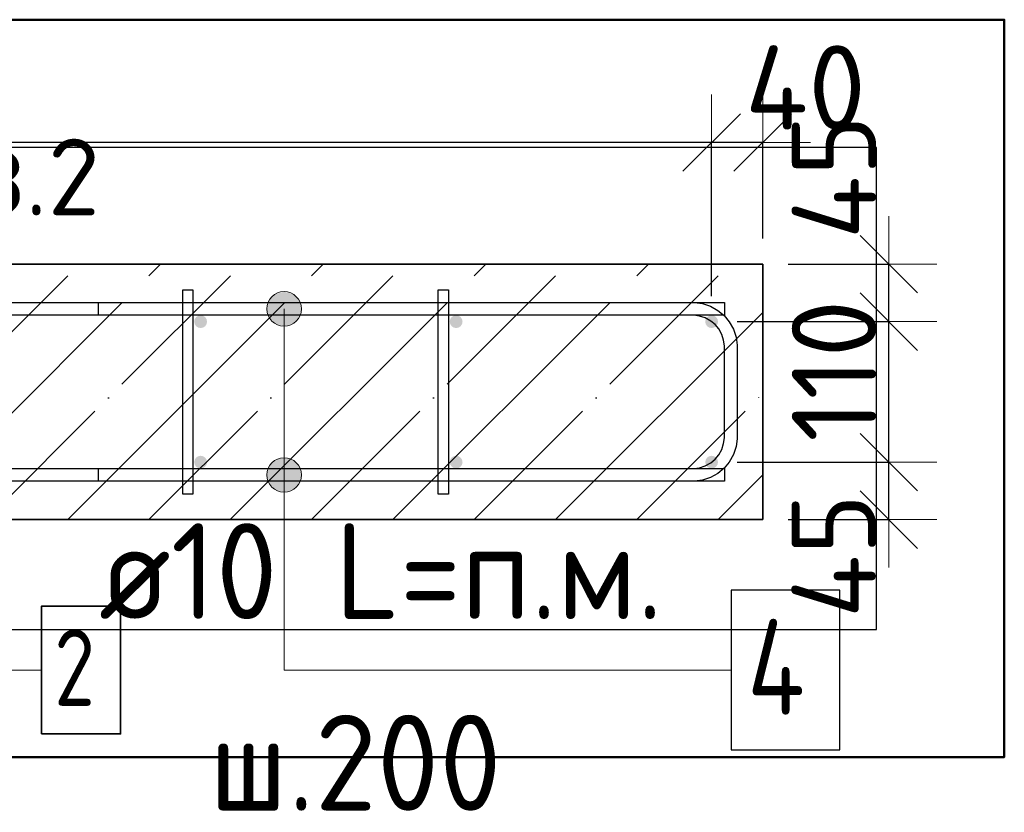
# Model space of a CAD drawing. Header units: millimetres. Extents: x -24871 to 40608, y -2869 to 48080.
# Tile 44 of 119: x -8355 to -7584, y 41019 to 41640. Entities that reach past the tile are written whole.
import ezdxf

# ---------------------------------------------------------------- set-up
doc = ezdxf.new("R2010")
doc.units = ezdxf.units.MM
doc.header["$PDMODE"] = 65
doc.linetypes.add('______11', pattern=[150, 120, -15, 0, -15])
doc.linetypes.add('______5', pattern=[330, 240, -30, 30, -30])
for name, color, linetype, lineweight in [('Standard', 7, 'Continuous', 25), ('Арм.стержн. Арматура края', 96, 'Continuous', 35), ('Арм.стержн. вертикальными 1', 22, 'Continuous', 35), ('Арм.стержн.горизонт. 1', 180, 'Continuous', 35), ('Размерная линия_ общее', 7, 'Continuous', 13)]:
    doc.layers.add(name, color=color, linetype=linetype, lineweight=lineweight)
doc.layers.add('Арм.стержн.Стяжки', color=7, linetype='Continuous', lineweight=35, true_color=0x501e0f)
doc.styles.add('ISOCPEUR', font='ISOCPEUR')
doc.dimstyles.new('DIMSTYLE_4', dxfattribs={"dimtxt": 66, "dimasz": 75, "dimexe": 0, "dimexo": 0, "dimgap": 33, "dimtad": 2, "dimdec": 0, "dimrnd": 5, "dimzin": 12, "dimdsep": 46, "dimtxsty": 'ISOCPEUR', "dimblk1": 'ALL_ML_STRICH', "dimblk2": 'ALL_ML_STRICH', "dimsah": 1, "dimcen": 0, "dimclrd": 7, "dimclre": 256, "dimclrt": 7, "dimadec": 0, "dimazin": 0, "dimtfac": 1, "dimtdec": 0, "dimtix": 1, "dimtmove": 2, "dimatfit": 3, "dimfxl": 0, "dimtvp": 1.2, "dimtzin": 0, "dimlwd": 0, "dimlwe": -3, "dimarcsym": 0})
doc.dimstyles.new('DIMSTYLE_5', dxfattribs={"dimtxt": 66, "dimasz": 75, "dimexe": 0, "dimexo": 0, "dimgap": 33, "dimtad": 2, "dimdec": 0, "dimrnd": 5, "dimzin": 12, "dimdsep": 46, "dimtxsty": 'ISOCPEUR', "dimblk1": 'ALL_ML_STRICH', "dimblk2": 'ALL_ML_STRICH', "dimsah": 1, "dimcen": 0, "dimclrd": 7, "dimclre": 256, "dimclrt": 7, "dimadec": 0, "dimazin": 0, "dimtfac": 1, "dimtdec": 0, "dimtix": 1, "dimtmove": 2, "dimatfit": 3, "dimfxl": 0, "dimtzin": 0, "dimlwd": 0, "dimlwe": -3, "dimarcsym": 0})

# ---------------------------------------------------------------- blocks, each defined once
blk = doc.blocks.new('ALL_ML_STRICH')
at = {"color": 0, "linetype": 'ByBlock', "lineweight": -2}
for p, q in [((0, -0.5), (0, 0.5)), ((-0.3, -0.3), (0.3, 0.3)), ((-1, 0), (0.5, 0))]:
    blk.add_line(p, q, dxfattribs=at)
blk = doc.blocks.new('*D28')
at = {"layer": 'DEFPOINTS', "color": 7, "linetype": 'Continuous', "lineweight": 13, "transparency": 33554687}
for p in [(-7812.84, 41293.56), (-7772.84, 41248.56), (-7674.08, 41248.56)]:
    blk.add_point(p, dxfattribs=at)
at = {"layer": 'Размерная линия_ общее', "color": 253, "linetype": 'Continuous', "lineweight": -2, "true_color": 0xa0a0a0, "transparency": 33554687}
for p, q in [((-7792.84, 41293.56), (-7674.08, 41293.56)), ((-7752.84, 41248.56), (-7674.08, 41248.56))]:
    blk.add_line(p, q, dxfattribs=at)
at = {"layer": 'Размерная линия_ общее', "color": 7, "linetype": 'Continuous', "lineweight": -2, "transparency": 33554687}
blk.add_line((-7674.08, 41248.56), (-7674.08, 41293.56), dxfattribs=at)
at = {"layer": 'Размерная линия_ общее', "color": 7, "linetype": 'Continuous', "lineweight": 13, "transparency": 33554687, "xscale": 75, "yscale": 75, "zscale": 75}
for p, rotation in [((-7674.08, 41293.56), 90), ((-7674.08, 41248.56), 270)]:
    blk.add_blockref('ALL_ML_STRICH', p, dxfattribs=dict(at, rotation=rotation))
at = {"layer": 'Размерная линия_ общее', "color": 7, "linetype": 'Continuous', "lineweight": 13, "transparency": 33554687, "insert": (-7717.31, 41220.1), "char_height": 66, "width": 132, "attachment_point": 5, "rotation": 90, "style": 'ISOCPEUR'}
blk.add_mtext('\\A1;{45}', dxfattribs=at)
blk = doc.blocks.new('*D29')
at = {"layer": 'DEFPOINTS', "color": 7, "linetype": 'Continuous', "lineweight": 13, "transparency": 33554687}
for p in [(-7812.84, 41403.56), (-7812.84, 41293.56), (-7674.08, 41293.56)]:
    blk.add_point(p, dxfattribs=at)
at = {"layer": 'Размерная линия_ общее', "color": 253, "linetype": 'Continuous', "lineweight": -2, "true_color": 0xa0a0a0, "transparency": 33554687}
for p, q in [((-7792.84, 41403.56), (-7674.08, 41403.56)), ((-7792.84, 41293.56), (-7674.08, 41293.56))]:
    blk.add_line(p, q, dxfattribs=at)
at = {"layer": 'Размерная линия_ общее', "color": 7, "linetype": 'Continuous', "lineweight": -2, "transparency": 33554687}
blk.add_line((-7674.08, 41293.56), (-7674.08, 41403.56), dxfattribs=at)
at = {"layer": 'Размерная линия_ общее', "color": 7, "linetype": 'Continuous', "lineweight": 13, "transparency": 33554687, "xscale": 75, "yscale": 75, "zscale": 75}
for p, rotation in [((-7674.08, 41403.56), 90), ((-7674.08, 41293.56), 270)]:
    blk.add_blockref('ALL_ML_STRICH', p, dxfattribs=dict(at, rotation=rotation))
at = {"layer": 'Размерная линия_ общее', "color": 7, "linetype": 'Continuous', "lineweight": 13, "transparency": 33554687, "insert": (-7717.08, 41365.06), "char_height": 66, "width": 198, "attachment_point": 5, "rotation": 90, "style": 'ISOCPEUR'}
blk.add_mtext('\\A1;{110}', dxfattribs=at)
blk = doc.blocks.new('*D30')
at = {"layer": 'DEFPOINTS', "color": 7, "linetype": 'Continuous', "lineweight": 13, "transparency": 33554687}
for p in [(-7772.84, 41448.56), (-7812.84, 41403.56), (-7674.08, 41403.56)]:
    blk.add_point(p, dxfattribs=at)
at = {"layer": 'Размерная линия_ общее', "color": 253, "linetype": 'Continuous', "lineweight": -2, "true_color": 0xa0a0a0, "transparency": 33554687}
for p, q in [((-7752.84, 41448.56), (-7674.08, 41448.56)), ((-7792.84, 41403.56), (-7674.08, 41403.56))]:
    blk.add_line(p, q, dxfattribs=at)
at = {"layer": 'Размерная линия_ общее', "color": 7, "linetype": 'Continuous', "lineweight": -2, "transparency": 33554687}
blk.add_line((-7674.08, 41403.56), (-7674.08, 41448.56), dxfattribs=at)
at = {"layer": 'Размерная линия_ общее', "color": 7, "linetype": 'Continuous', "lineweight": 13, "transparency": 33554687, "xscale": 75, "yscale": 75, "zscale": 75}
for p, rotation in [((-7674.08, 41448.56), 90), ((-7674.08, 41403.56), 270)]:
    blk.add_blockref('ALL_ML_STRICH', p, dxfattribs=dict(at, rotation=rotation))
at = {"layer": 'Размерная линия_ общее', "color": 7, "linetype": 'Continuous', "lineweight": 13, "transparency": 33554687, "insert": (-7717.08, 41516.82), "char_height": 66, "width": 132, "attachment_point": 5, "rotation": 90, "style": 'ISOCPEUR'}
blk.add_mtext('\\A1;{45}', dxfattribs=at)
blk = doc.blocks.new('*D332')
at = {"layer": 'DEFPOINTS', "color": 7, "linetype": 'Continuous', "lineweight": 13, "transparency": 33554687}
for p in [(-7772.84, 41543.83), (-7772.84, 41448.56), (-7812.84, 41403.56)]:
    blk.add_point(p, dxfattribs=at)
at = {"layer": 'Размерная линия_ общее', "color": 253, "linetype": 'Continuous', "lineweight": -2, "true_color": 0xa0a0a0, "transparency": 33554687}
for p, q in [((-7812.84, 41423.56), (-7812.84, 41543.83)), ((-7772.84, 41468.56), (-7772.84, 41543.83))]:
    blk.add_line(p, q, dxfattribs=at)
at = {"layer": 'Размерная линия_ общее', "color": 7, "linetype": 'Continuous', "lineweight": -2, "transparency": 33554687}
blk.add_line((-7772.84, 41543.83), (-7812.84, 41543.83), dxfattribs=at)
at = {"layer": 'Размерная линия_ общее', "color": 7, "linetype": 'Continuous', "lineweight": 13, "transparency": 33554687, "xscale": 75, "yscale": 75, "zscale": 75}
for p, rotation in [((-7812.84, 41543.83), 180), ((-7772.84, 41543.83), 360)]:
    blk.add_blockref('ALL_ML_STRICH', p, dxfattribs=dict(at, rotation=rotation))
at = {"layer": 'Размерная линия_ общее', "color": 7, "linetype": 'Continuous', "lineweight": 13, "transparency": 33554687, "insert": (-7739.44, 41586.86), "char_height": 66, "width": 132, "attachment_point": 5, "style": 'ISOCPEUR'}
blk.add_mtext('\\A1;{40}', dxfattribs=at)
blk = doc.blocks.new('*D333')
at = {"layer": 'DEFPOINTS', "color": 7, "linetype": 'Continuous', "lineweight": 13, "transparency": 33554687}
for p in [(-7812.84, 41543.83), (-9012.84, 41403.56), (-7812.84, 41403.56)]:
    blk.add_point(p, dxfattribs=at)
at = {"layer": 'Размерная линия_ общее', "color": 253, "linetype": 'Continuous', "lineweight": -2, "true_color": 0xa0a0a0, "transparency": 33554687}
for p, q in [((-9012.84, 41423.56), (-9012.84, 41543.83)), ((-7812.84, 41423.56), (-7812.84, 41543.83))]:
    blk.add_line(p, q, dxfattribs=at)
at = {"layer": 'Размерная линия_ общее', "color": 7, "linetype": 'Continuous', "lineweight": -2, "transparency": 33554687}
blk.add_line((-7812.84, 41543.83), (-9012.84, 41543.83), dxfattribs=at)
at = {"layer": 'Размерная линия_ общее', "color": 7, "linetype": 'Continuous', "lineweight": 13, "transparency": 33554687, "xscale": 75, "yscale": 75, "zscale": 75}
for p, rotation in [((-9012.84, 41543.83), 180), ((-7812.84, 41543.83), 360)]:
    blk.add_blockref('ALL_ML_STRICH', p, dxfattribs=dict(at, rotation=rotation))
at = {"layer": 'Размерная линия_ общее', "color": 7, "linetype": 'Continuous', "lineweight": 13, "transparency": 33554687, "insert": (-8613.84, 41487.83), "char_height": 66, "width": 3.3, "attachment_point": 1, "rotation": 180, "line_spacing_factor": 0.60241, "style": 'ISOCPEUR'}
blk.add_mtext('\\W0.91;6х200=1200', dxfattribs=at)

msp = doc.modelspace()

# ---------------------------------------------------------------- hatches: boundary and pattern name
at = {"layer": 'Арм.стержн. вертикальными 1', "linetype": 'Continuous', "lineweight": 50, "transparency": 33554687}
for points in [[(-8207.84, 41403.56), (-8208.22, 41405.47), (-8209.31, 41407.09), (-8210.93, 41408.18), (-8212.84, 41408.56), (-8214.75, 41408.18), (-8216.38, 41407.09), (-8217.46, 41405.47), (-8217.84, 41403.56), (-8217.46, 41401.65), (-8216.38, 41400.02), (-8214.75, 41398.94), (-8212.84, 41398.56), (-8210.93, 41398.94), (-8209.31, 41400.02), (-8208.22, 41401.65)], [(-8007.84, 41403.56), (-8008.22, 41405.47), (-8009.31, 41407.09), (-8010.93, 41408.18), (-8012.84, 41408.56), (-8014.76, 41408.18), (-8016.38, 41407.09), (-8017.46, 41405.47), (-8017.84, 41403.56), (-8017.46, 41401.65), (-8016.38, 41400.02), (-8014.76, 41398.94), (-8012.84, 41398.56), (-8010.93, 41398.94), (-8009.31, 41400.02), (-8008.22, 41401.65)], [(-7807.84, 41403.56), (-7808.22, 41405.47), (-7809.31, 41407.09), (-7810.93, 41408.18), (-7812.84, 41408.56), (-7814.76, 41408.18), (-7816.38, 41407.09), (-7817.46, 41405.47), (-7817.84, 41403.56), (-7817.46, 41401.65), (-7816.38, 41400.02), (-7814.76, 41398.94), (-7812.84, 41398.56), (-7810.93, 41398.94), (-7809.31, 41400.02), (-7808.22, 41401.65)], [(-8207.84, 41293.56), (-8208.22, 41295.47), (-8209.31, 41297.09), (-8210.93, 41298.18), (-8212.84, 41298.56), (-8214.75, 41298.18), (-8216.38, 41297.09), (-8217.46, 41295.47), (-8217.84, 41293.56), (-8217.46, 41291.64), (-8216.38, 41290.02), (-8214.75, 41288.94), (-8212.84, 41288.56), (-8210.93, 41288.94), (-8209.31, 41290.02), (-8208.22, 41291.64)], [(-8007.84, 41293.56), (-8008.22, 41295.47), (-8009.31, 41297.09), (-8010.93, 41298.18), (-8012.84, 41298.56), (-8014.76, 41298.18), (-8016.38, 41297.09), (-8017.46, 41295.47), (-8017.84, 41293.56), (-8017.46, 41291.64), (-8016.38, 41290.02), (-8014.76, 41288.94), (-8012.84, 41288.56), (-8010.93, 41288.94), (-8009.31, 41290.02), (-8008.22, 41291.64)], [(-7807.84, 41293.56), (-7808.22, 41295.47), (-7809.31, 41297.09), (-7810.93, 41298.18), (-7812.84, 41298.56), (-7814.76, 41298.18), (-7816.38, 41297.09), (-7817.46, 41295.47), (-7817.84, 41293.56), (-7817.46, 41291.64), (-7816.38, 41290.02), (-7814.76, 41288.94), (-7812.84, 41288.56), (-7810.93, 41288.94), (-7809.31, 41290.02), (-7808.22, 41291.64)]]:
    msp.add_hatch(color=4, dxfattribs=at).paths.add_polyline_path(points)
at = {"layer": 'Арм.стержн.горизонт. 1', "linetype": 'Continuous', "lineweight": 13, "transparency": 33554687}
for points in [[(-8159.12, 41420.31), (-8135.9, 41420.31), (-8140.76, 41425.17)], [(-8159.12, 41420.31), (-8140.76, 41425.17), (-8154.26, 41425.17)], [(-8159.12, 41420.31), (-8135.9, 41420.31), (-8140.76, 41425.17)], [(-8159.12, 41420.31), (-8140.76, 41425.17), (-8154.26, 41425.17)], [(-8159.12, 41420.31), (-8135.9, 41420.31), (-8140.76, 41425.17)], [(-8159.12, 41420.31), (-8140.76, 41425.17), (-8154.26, 41425.17)], [(-8159.12, 41420.31), (-8135.9, 41420.31), (-8140.76, 41425.17)], [(-8159.12, 41420.31), (-8140.76, 41425.17), (-8154.26, 41425.17)], [(-8159.12, 41420.31), (-8135.9, 41420.31), (-8140.76, 41425.17)], [(-8159.12, 41420.31), (-8140.76, 41425.17), (-8154.26, 41425.17)], [(-8154.26, 41425.17), (-8140.76, 41425.17), (-8147.51, 41427.06)], [(-8154.26, 41425.17), (-8140.76, 41425.17), (-8147.51, 41427.06)], [(-8154.26, 41425.17), (-8140.76, 41425.17), (-8147.51, 41427.06)], [(-8154.26, 41425.17), (-8140.76, 41425.17), (-8147.51, 41427.06)], [(-8154.26, 41425.17), (-8140.76, 41425.17), (-8147.51, 41427.06)], [(-8161.01, 41413.56), (-8134.01, 41413.56), (-8135.9, 41420.31)], [(-8161.01, 41413.56), (-8135.9, 41420.31), (-8159.12, 41420.31)], [(-8161.01, 41413.56), (-8134.01, 41413.56), (-8135.9, 41420.31)], [(-8161.01, 41413.56), (-8135.9, 41420.31), (-8159.12, 41420.31)], [(-8161.01, 41413.56), (-8134.01, 41413.56), (-8135.9, 41420.31)], [(-8161.01, 41413.56), (-8135.9, 41420.31), (-8159.12, 41420.31)], [(-8161.01, 41413.56), (-8134.01, 41413.56), (-8135.9, 41420.31)], [(-8161.01, 41413.56), (-8135.9, 41420.31), (-8159.12, 41420.31)], [(-8161.01, 41413.56), (-8134.01, 41413.56), (-8135.9, 41420.31)], [(-8161.01, 41413.56), (-8135.9, 41420.31), (-8159.12, 41420.31)], [(-8159.12, 41406.81), (-8134.01, 41413.56), (-8161.01, 41413.56)], [(-8159.12, 41406.81), (-8134.01, 41413.56), (-8161.01, 41413.56)], [(-8159.12, 41406.81), (-8134.01, 41413.56), (-8161.01, 41413.56)], [(-8159.12, 41406.81), (-8134.01, 41413.56), (-8161.01, 41413.56)], [(-8159.12, 41406.81), (-8134.01, 41413.56), (-8161.01, 41413.56)], [(-8159.12, 41406.81), (-8135.9, 41406.81), (-8134.01, 41413.56)], [(-8159.12, 41406.81), (-8135.9, 41406.81), (-8134.01, 41413.56)], [(-8159.12, 41406.81), (-8135.9, 41406.81), (-8134.01, 41413.56)], [(-8159.12, 41406.81), (-8135.9, 41406.81), (-8134.01, 41413.56)], [(-8159.12, 41406.81), (-8135.9, 41406.81), (-8134.01, 41413.56)], [(-8154.26, 41401.95), (-8135.9, 41406.81), (-8159.12, 41406.81)], [(-8154.26, 41401.95), (-8135.9, 41406.81), (-8159.12, 41406.81)], [(-8154.26, 41401.95), (-8135.9, 41406.81), (-8159.12, 41406.81)], [(-8154.26, 41401.95), (-8135.9, 41406.81), (-8159.12, 41406.81)], [(-8154.26, 41401.95), (-8135.9, 41406.81), (-8159.12, 41406.81)], [(-8154.26, 41401.95), (-8140.76, 41401.95), (-8135.9, 41406.81)], [(-8154.26, 41401.95), (-8140.76, 41401.95), (-8135.9, 41406.81)], [(-8154.26, 41401.95), (-8140.76, 41401.95), (-8135.9, 41406.81)], [(-8154.26, 41401.95), (-8140.76, 41401.95), (-8135.9, 41406.81)], [(-8154.26, 41401.95), (-8140.76, 41401.95), (-8135.9, 41406.81)], [(-8140.76, 41401.95), (-8154.26, 41401.95), (-8147.51, 41400.06)], [(-8140.76, 41401.95), (-8154.26, 41401.95), (-8147.51, 41400.06)], [(-8140.76, 41401.95), (-8154.26, 41401.95), (-8147.51, 41400.06)], [(-8140.76, 41401.95), (-8154.26, 41401.95), (-8147.51, 41400.06)], [(-8140.76, 41401.95), (-8154.26, 41401.95), (-8147.51, 41400.06)], [(-8161.01, 41283.56), (-8134.01, 41283.56), (-8135.9, 41290.31)], [(-8161.01, 41283.56), (-8135.9, 41290.31), (-8159.12, 41290.31)], [(-8161.01, 41283.56), (-8134.01, 41283.56), (-8135.9, 41290.31)], [(-8161.01, 41283.56), (-8135.9, 41290.31), (-8159.12, 41290.31)], [(-8161.01, 41283.56), (-8134.01, 41283.56), (-8135.9, 41290.31)], [(-8161.01, 41283.56), (-8135.9, 41290.31), (-8159.12, 41290.31)], [(-8161.01, 41283.56), (-8134.01, 41283.56), (-8135.9, 41290.31)], [(-8161.01, 41283.56), (-8135.9, 41290.31), (-8159.12, 41290.31)], [(-8161.01, 41283.56), (-8134.01, 41283.56), (-8135.9, 41290.31)], [(-8161.01, 41283.56), (-8135.9, 41290.31), (-8159.12, 41290.31)], [(-8159.12, 41290.31), (-8135.9, 41290.31), (-8140.76, 41295.17)], [(-8159.12, 41290.31), (-8140.76, 41295.17), (-8154.26, 41295.17)], [(-8159.12, 41290.31), (-8135.9, 41290.31), (-8140.76, 41295.17)], [(-8159.12, 41290.31), (-8140.76, 41295.17), (-8154.26, 41295.17)], [(-8159.12, 41290.31), (-8135.9, 41290.31), (-8140.76, 41295.17)], [(-8159.12, 41290.31), (-8140.76, 41295.17), (-8154.26, 41295.17)], [(-8159.12, 41290.31), (-8135.9, 41290.31), (-8140.76, 41295.17)], [(-8159.12, 41290.31), (-8140.76, 41295.17), (-8154.26, 41295.17)], [(-8159.12, 41290.31), (-8135.9, 41290.31), (-8140.76, 41295.17)], [(-8159.12, 41290.31), (-8140.76, 41295.17), (-8154.26, 41295.17)], [(-8154.26, 41295.17), (-8140.76, 41295.17), (-8147.51, 41297.06)], [(-8154.26, 41295.17), (-8140.76, 41295.17), (-8147.51, 41297.06)], [(-8154.26, 41295.17), (-8140.76, 41295.17), (-8147.51, 41297.06)], [(-8154.26, 41295.17), (-8140.76, 41295.17), (-8147.51, 41297.06)], [(-8154.26, 41295.17), (-8140.76, 41295.17), (-8147.51, 41297.06)], [(-8159.12, 41276.81), (-8134.01, 41283.56), (-8161.01, 41283.56)], [(-8159.12, 41276.81), (-8134.01, 41283.56), (-8161.01, 41283.56)], [(-8159.12, 41276.81), (-8134.01, 41283.56), (-8161.01, 41283.56)], [(-8159.12, 41276.81), (-8134.01, 41283.56), (-8161.01, 41283.56)], [(-8159.12, 41276.81), (-8134.01, 41283.56), (-8161.01, 41283.56)], [(-8159.12, 41276.81), (-8135.9, 41276.81), (-8134.01, 41283.56)], [(-8159.12, 41276.81), (-8135.9, 41276.81), (-8134.01, 41283.56)], [(-8159.12, 41276.81), (-8135.9, 41276.81), (-8134.01, 41283.56)], [(-8159.12, 41276.81), (-8135.9, 41276.81), (-8134.01, 41283.56)], [(-8159.12, 41276.81), (-8135.9, 41276.81), (-8134.01, 41283.56)], [(-8154.26, 41271.95), (-8135.9, 41276.81), (-8159.12, 41276.81)], [(-8154.26, 41271.95), (-8135.9, 41276.81), (-8159.12, 41276.81)], [(-8154.26, 41271.95), (-8135.9, 41276.81), (-8159.12, 41276.81)], [(-8154.26, 41271.95), (-8135.9, 41276.81), (-8159.12, 41276.81)], [(-8154.26, 41271.95), (-8135.9, 41276.81), (-8159.12, 41276.81)], [(-8154.26, 41271.95), (-8140.76, 41271.95), (-8135.9, 41276.81)], [(-8154.26, 41271.95), (-8140.76, 41271.95), (-8135.9, 41276.81)], [(-8154.26, 41271.95), (-8140.76, 41271.95), (-8135.9, 41276.81)], [(-8154.26, 41271.95), (-8140.76, 41271.95), (-8135.9, 41276.81)], [(-8154.26, 41271.95), (-8140.76, 41271.95), (-8135.9, 41276.81)], [(-8140.76, 41271.95), (-8154.26, 41271.95), (-8147.51, 41270.06)], [(-8140.76, 41271.95), (-8154.26, 41271.95), (-8147.51, 41270.06)], [(-8140.76, 41271.95), (-8154.26, 41271.95), (-8147.51, 41270.06)], [(-8140.76, 41271.95), (-8154.26, 41271.95), (-8147.51, 41270.06)], [(-8140.76, 41271.95), (-8154.26, 41271.95), (-8147.51, 41270.06)]]:
    msp.add_hatch(color=7, dxfattribs=at).paths.add_polyline_path(points)

# ---------------------------------------------------------------- linework, layer by layer
at = {"layer": 'Standard', "color": 52, "linetype": 'Continuous', "lineweight": -3, "transparency": 33554687}
for p, q in [((-7683.74, 41539.99), (-9333.66, 41539.99)), ((-7683.74, 41539.99), (-9333.66, 41539.99)), ((-7683.74, 41162.64), (-7683.74, 41539.99)), ((-7683.74, 41162.64), (-7683.74, 41539.99)), ((-9333.66, 41162.64), (-7683.74, 41162.64)), ((-9333.66, 41162.64), (-7683.74, 41162.64))]:
    msp.add_line(p, q, dxfattribs=at)
at = {"layer": 'Standard', "color": 7, "linetype": 'Continuous', "lineweight": 35, "transparency": 33554687}
for p, q in [((-7772.84, 41448.56), (-9222.84, 41448.56)), ((-7772.84, 41248.56), (-7772.84, 41448.56)), ((-9222.84, 41248.56), (-7772.84, 41248.56))]:
    msp.add_line(p, q, dxfattribs=at)
at = {"layer": 'Standard', "color": 253, "linetype": '______11', "lineweight": -3, "true_color": 0xababab, "transparency": 33554687}
for p, q in [((-8507.85, 41248.56), (-8307.85, 41448.56)), ((-8380.57, 41248.56), (-8180.57, 41448.56)), ((-8253.29, 41248.56), (-8053.29, 41448.56)), ((-8126.01, 41248.56), (-7926.01, 41448.56)), ((-7998.73, 41248.56), (-7798.73, 41448.56)), ((-7871.45, 41248.56), (-7772.84, 41347.17))]:
    msp.add_line(p, q, dxfattribs=at)
at = {"layer": 'Standard', "color": 253, "linetype": '______5', "lineweight": -3, "true_color": 0xababab, "transparency": 33554687}
for p, q in [((-8444.21, 41248.56), (-8244.21, 41448.56)), ((-8316.93, 41248.56), (-8116.93, 41448.56)), ((-8189.65, 41248.56), (-7989.65, 41448.56)), ((-8062.37, 41248.56), (-7862.37, 41448.56)), ((-7935.09, 41248.56), (-7772.84, 41410.81)), ((-7807.81, 41248.56), (-7772.84, 41283.53))]:
    msp.add_line(p, q, dxfattribs=at)
at = {"layer": 'Standard', "color": 7, "linetype": 'Continuous', "lineweight": 50, "transparency": 33554687}
msp.add_lwpolyline([(-9433.66, 41062.64), (-7583.74, 41062.64), (-7583.74, 41639.99), (-9433.66, 41639.99), (-9433.66, 41062.64)], dxfattribs=at)
at = {"layer": 'Арм.стержн. Арматура края', "color": 4, "linetype": 'Continuous', "lineweight": 25, "transparency": 33554687}
msp.add_lwpolyline([(-8292.84, 41418.56), (-7826.19, 41418.56), (-7820.09, 41417.71), (-7813.74, 41415.62), (-7807.89, 41412.34), (-7803.08, 41408.32), (-7799.06, 41403.51), (-7795.78, 41397.66), (-7793.69, 41391.31), (-7792.84, 41385.21), (-7792.84, 41311.9), (-7793.69, 41305.8), (-7795.78, 41299.45), (-7799.06, 41293.61), (-7803.08, 41288.8), (-7807.89, 41284.77), (-7813.74, 41281.5), (-7820.09, 41279.41), (-7826.19, 41278.56), (-8292.84, 41278.56), (-8292.84, 41288.56), (-7826.88, 41288.56), (-7822.36, 41289.19), (-7817.78, 41290.7), (-7813.59, 41293.04), (-7810.18, 41295.89), (-7807.33, 41299.31), (-7804.98, 41303.5), (-7803.47, 41308.08), (-7802.84, 41312.6), (-7802.84, 41384.52), (-7803.47, 41389.04), (-7804.98, 41393.62), (-7807.33, 41397.81), (-7810.18, 41401.22), (-7813.59, 41404.07), (-7817.78, 41406.42), (-7822.36, 41407.93), (-7826.88, 41408.56), (-8292.84, 41408.56), (-8292.84, 41418.56)], dxfattribs=at)
msp.add_lwpolyline([(-8292.84, 41418.56), (-7826.19, 41418.56), (-7820.09, 41417.71), (-7813.74, 41415.62), (-7807.89, 41412.34), (-7803.08, 41408.32), (-7799.06, 41403.51), (-7795.78, 41397.66), (-7793.69, 41391.31), (-7792.84, 41385.21), (-7792.84, 41311.9), (-7793.69, 41305.8), (-7795.78, 41299.45), (-7799.06, 41293.61), (-7803.08, 41288.8), (-7807.89, 41284.77), (-7813.74, 41281.5), (-7820.09, 41279.41), (-7826.19, 41278.56), (-8292.84, 41278.56), (-8292.84, 41288.56), (-7826.88, 41288.56), (-7822.36, 41289.19), (-7817.78, 41290.7), (-7813.59, 41293.04), (-7810.18, 41295.89), (-7807.33, 41299.31), (-7804.98, 41303.5), (-7803.47, 41308.08), (-7802.84, 41312.6), (-7802.84, 41384.52), (-7803.47, 41389.04), (-7804.98, 41393.62), (-7807.33, 41397.81), (-7810.18, 41401.22), (-7813.59, 41404.07), (-7817.78, 41406.42), (-7822.36, 41407.93), (-7826.88, 41408.56), (-8292.84, 41408.56), (-8292.84, 41418.56)], dxfattribs=at)
msp.add_lwpolyline([(-8292.84, 41418.56), (-7826.19, 41418.56), (-7820.09, 41417.71), (-7813.74, 41415.62), (-7807.89, 41412.34), (-7803.08, 41408.32), (-7799.06, 41403.51), (-7795.78, 41397.66), (-7793.69, 41391.31), (-7792.84, 41385.21), (-7792.84, 41311.9), (-7793.69, 41305.8), (-7795.78, 41299.45), (-7799.06, 41293.61), (-7803.08, 41288.8), (-7807.89, 41284.77), (-7813.74, 41281.5), (-7820.09, 41279.41), (-7826.19, 41278.56), (-8292.84, 41278.56), (-8292.84, 41288.56), (-7826.88, 41288.56), (-7822.36, 41289.19), (-7817.78, 41290.7), (-7813.59, 41293.04), (-7810.18, 41295.89), (-7807.33, 41299.31), (-7804.98, 41303.5), (-7803.47, 41308.08), (-7802.84, 41312.6), (-7802.84, 41384.52), (-7803.47, 41389.04), (-7804.98, 41393.62), (-7807.33, 41397.81), (-7810.18, 41401.22), (-7813.59, 41404.07), (-7817.78, 41406.42), (-7822.36, 41407.93), (-7826.88, 41408.56), (-8292.84, 41408.56), (-8292.84, 41418.56)], dxfattribs=at)
msp.add_lwpolyline([(-8292.84, 41418.56), (-7826.19, 41418.56), (-7820.09, 41417.71), (-7813.74, 41415.62), (-7807.89, 41412.34), (-7803.08, 41408.32), (-7799.06, 41403.51), (-7795.78, 41397.66), (-7793.69, 41391.31), (-7792.84, 41385.21), (-7792.84, 41311.9), (-7793.69, 41305.8), (-7795.78, 41299.45), (-7799.06, 41293.61), (-7803.08, 41288.8), (-7807.89, 41284.77), (-7813.74, 41281.5), (-7820.09, 41279.41), (-7826.19, 41278.56), (-8292.84, 41278.56), (-8292.84, 41288.56), (-7826.88, 41288.56), (-7822.36, 41289.19), (-7817.78, 41290.7), (-7813.59, 41293.04), (-7810.18, 41295.89), (-7807.33, 41299.31), (-7804.98, 41303.5), (-7803.47, 41308.08), (-7802.84, 41312.6), (-7802.84, 41384.52), (-7803.47, 41389.04), (-7804.98, 41393.62), (-7807.33, 41397.81), (-7810.18, 41401.22), (-7813.59, 41404.07), (-7817.78, 41406.42), (-7822.36, 41407.93), (-7826.88, 41408.56), (-8292.84, 41408.56), (-8292.84, 41418.56)], dxfattribs=at)
msp.add_lwpolyline([(-8292.84, 41418.56), (-7826.19, 41418.56), (-7820.09, 41417.71), (-7813.74, 41415.62), (-7807.89, 41412.34), (-7803.08, 41408.32), (-7799.06, 41403.51), (-7795.78, 41397.66), (-7793.69, 41391.31), (-7792.84, 41385.21), (-7792.84, 41311.9), (-7793.69, 41305.8), (-7795.78, 41299.45), (-7799.06, 41293.61), (-7803.08, 41288.8), (-7807.89, 41284.77), (-7813.74, 41281.5), (-7820.09, 41279.41), (-7826.19, 41278.56), (-8292.84, 41278.56), (-8292.84, 41288.56), (-7826.88, 41288.56), (-7822.36, 41289.19), (-7817.78, 41290.7), (-7813.59, 41293.04), (-7810.18, 41295.89), (-7807.33, 41299.31), (-7804.98, 41303.5), (-7803.47, 41308.08), (-7802.84, 41312.6), (-7802.84, 41384.52), (-7803.47, 41389.04), (-7804.98, 41393.62), (-7807.33, 41397.81), (-7810.18, 41401.22), (-7813.59, 41404.07), (-7817.78, 41406.42), (-7822.36, 41407.93), (-7826.88, 41408.56), (-8292.84, 41408.56), (-8292.84, 41418.56)], dxfattribs=at)
at = {"layer": 'Арм.стержн. вертикальными 1', "color": 7, "linetype": 'Continuous', "lineweight": 13, "transparency": 33554687}
msp.add_line((-8753.51, 41130.71), (-8337.51, 41130.71), dxfattribs=at)
at = {"layer": 'Арм.стержн. вертикальными 1', "color": 7, "linetype": 'Continuous', "lineweight": 35, "transparency": 33554687}
msp.add_lwpolyline([(-8337.51, 41080.71), (-8275.51, 41080.71), (-8275.51, 41180.71), (-8337.51, 41180.71), (-8337.51, 41080.71)], dxfattribs=at)
at = {"layer": 'Арм.стержн.горизонт. 1', "color": 52, "linetype": 'Continuous', "lineweight": 25, "transparency": 33554687}
for p, q in [((-7772.84, 41448.56), (-7772.84, 41448.56)), ((-7772.84, 41248.56), (-7772.84, 41248.56))]:
    msp.add_line(p, q, dxfattribs=at)
at = {"layer": 'Арм.стержн.горизонт. 1', "color": 7, "linetype": 'Continuous', "lineweight": 13, "transparency": 33554687}
for p, q in [((-8147.51, 41427.06), (-8147.51, 41427.06)), ((-8147.51, 41427.06), (-8147.51, 41427.06)), ((-8147.51, 41427.06), (-8147.51, 41427.06)), ((-8147.51, 41427.06), (-8147.51, 41427.06)), ((-8147.51, 41427.06), (-8147.51, 41427.06)), ((-8161.01, 41413.56), (-8161.01, 41413.56)), ((-8161.01, 41413.56), (-8161.01, 41413.56)), ((-8161.01, 41413.56), (-8161.01, 41413.56)), ((-8161.01, 41413.56), (-8161.01, 41413.56)), ((-8161.01, 41413.56), (-8161.01, 41413.56)), ((-8147.51, 41130.71), (-8147.51, 41413.56)), ((-8147.51, 41130.71), (-8147.51, 41413.56)), ((-8147.51, 41130.71), (-8147.51, 41413.56)), ((-8147.51, 41130.71), (-8147.51, 41413.56)), ((-8147.51, 41130.71), (-8147.51, 41413.56)), ((-8134.01, 41413.56), (-8134.01, 41413.56)), ((-8134.01, 41413.56), (-8134.01, 41413.56)), ((-8134.01, 41413.56), (-8134.01, 41413.56)), ((-8134.01, 41413.56), (-8134.01, 41413.56)), ((-8134.01, 41413.56), (-8134.01, 41413.56)), ((-8147.51, 41400.06), (-8147.51, 41400.06)), ((-8147.51, 41400.06), (-8147.51, 41400.06)), ((-8147.51, 41400.06), (-8147.51, 41400.06)), ((-8147.51, 41400.06), (-8147.51, 41400.06)), ((-8147.51, 41400.06), (-8147.51, 41400.06)), ((-8147.51, 41297.06), (-8147.51, 41297.06)), ((-8147.51, 41297.06), (-8147.51, 41297.06)), ((-8147.51, 41297.06), (-8147.51, 41297.06)), ((-8147.51, 41297.06), (-8147.51, 41297.06)), ((-8147.51, 41297.06), (-8147.51, 41297.06)), ((-8161.01, 41283.56), (-8161.01, 41283.56)), ((-8161.01, 41283.56), (-8161.01, 41283.56)), ((-8161.01, 41283.56), (-8161.01, 41283.56)), ((-8161.01, 41283.56), (-8161.01, 41283.56)), ((-8161.01, 41283.56), (-8161.01, 41283.56)), ((-8147.51, 41130.71), (-8147.51, 41283.56)), ((-8147.51, 41130.71), (-8147.51, 41283.56)), ((-8147.51, 41130.71), (-8147.51, 41283.56)), ((-8147.51, 41130.71), (-8147.51, 41283.56)), ((-8147.51, 41130.71), (-8147.51, 41283.56)), ((-8134.01, 41283.56), (-8134.01, 41283.56)), ((-8134.01, 41283.56), (-8134.01, 41283.56)), ((-8134.01, 41283.56), (-8134.01, 41283.56)), ((-8134.01, 41283.56), (-8134.01, 41283.56)), ((-8134.01, 41283.56), (-8134.01, 41283.56)), ((-8147.51, 41270.06), (-8147.51, 41270.06)), ((-8147.51, 41270.06), (-8147.51, 41270.06)), ((-8147.51, 41270.06), (-8147.51, 41270.06)), ((-8147.51, 41270.06), (-8147.51, 41270.06)), ((-8147.51, 41270.06), (-8147.51, 41270.06)), ((-8147.51, 41130.71), (-7797.51, 41130.71))]:
    msp.add_line(p, q, dxfattribs=at)
at = {"layer": 'Арм.стержн.горизонт. 1', "color": 4, "linetype": 'Continuous', "lineweight": 25, "transparency": 33554687}
for points in [[(-9192.84, 41418.56), (-7802.84, 41418.56), (-7802.84, 41408.56), (-9192.84, 41408.56), (-9192.84, 41418.56)], [(-9192.84, 41418.56), (-7802.84, 41418.56), (-7802.84, 41408.56), (-9192.84, 41408.56), (-9192.84, 41418.56)], [(-9192.84, 41418.56), (-7802.84, 41418.56), (-7802.84, 41408.56), (-9192.84, 41408.56), (-9192.84, 41418.56)], [(-9192.84, 41418.56), (-7802.84, 41418.56), (-7802.84, 41408.56), (-9192.84, 41408.56), (-9192.84, 41418.56)], [(-9192.84, 41418.56), (-7802.84, 41418.56), (-7802.84, 41408.56), (-9192.84, 41408.56), (-9192.84, 41418.56)], [(-9192.84, 41288.56), (-7802.84, 41288.56), (-7802.84, 41278.56), (-9192.84, 41278.56), (-9192.84, 41288.56)], [(-9192.84, 41288.56), (-7802.84, 41288.56), (-7802.84, 41278.56), (-9192.84, 41278.56), (-9192.84, 41288.56)], [(-9192.84, 41288.56), (-7802.84, 41288.56), (-7802.84, 41278.56), (-9192.84, 41278.56), (-9192.84, 41288.56)], [(-9192.84, 41288.56), (-7802.84, 41288.56), (-7802.84, 41278.56), (-9192.84, 41278.56), (-9192.84, 41288.56)], [(-9192.84, 41288.56), (-7802.84, 41288.56), (-7802.84, 41278.56), (-9192.84, 41278.56), (-9192.84, 41288.56)]]:
    msp.add_lwpolyline(points, dxfattribs=at)
at = {"layer": 'Арм.стержн.горизонт. 1', "color": 7, "linetype": 'Continuous', "lineweight": 25, "transparency": 33554687}
msp.add_lwpolyline([(-7797.51, 41068.21), (-7712.51, 41068.21), (-7712.51, 41193.21), (-7797.51, 41193.21), (-7797.51, 41068.21)], dxfattribs=at)
at = {"layer": 'Арм.стержн.горизонт. 1', "color": 7, "linetype": 'Continuous', "lineweight": 13, "transparency": 33554687}
for centre in [(-8147.51, 41413.56), (-8147.51, 41413.56), (-8147.51, 41413.56), (-8147.51, 41413.56), (-8147.51, 41413.56), (-8147.51, 41283.56), (-8147.51, 41283.56), (-8147.51, 41283.56), (-8147.51, 41283.56), (-8147.51, 41283.56)]:
    msp.add_circle(centre, 13.5, dxfattribs=at)
at = {"layer": 'Арм.стержн.Стяжки', "color": 40, "linetype": 'Continuous', "lineweight": 25, "transparency": 33554687}
for points in [[(-8218.84, 41428.56), (-8218.84, 41268.56), (-8226.84, 41268.56), (-8226.84, 41428.56), (-8218.84, 41428.56)], [(-8218.84, 41428.56), (-8218.84, 41268.56), (-8226.84, 41268.56), (-8226.84, 41428.56), (-8218.84, 41428.56)], [(-8018.84, 41428.56), (-8018.84, 41268.56), (-8026.84, 41268.56), (-8026.84, 41428.56), (-8018.84, 41428.56)], [(-8018.84, 41428.56), (-8018.84, 41268.56), (-8026.84, 41268.56), (-8026.84, 41428.56), (-8018.84, 41428.56)], [(-8018.84, 41428.56), (-8018.84, 41268.56), (-8026.84, 41268.56), (-8026.84, 41428.56), (-8018.84, 41428.56)]]:
    msp.add_lwpolyline(points, dxfattribs=at)

# ---------------------------------------------------------------- texts
at = {"layer": 'Standard', "color": 7, "linetype": 'Continuous', "lineweight": 18, "transparency": 33554687, "insert": (-8470.74, 41516.78), "char_height": 60, "width": 211.1538, "attachment_point": 4, "style": 'ISOCPEUR'}
msp.add_mtext('\\A1;{\\fISOCPEUR|i0|b0;\\H60.000000;\\W1.000000;\\C7;поз.2}\\P', dxfattribs=at)
at = {"layer": 'Арм.стержн. вертикальными 1', "color": 7, "linetype": 'Continuous', "lineweight": 25, "transparency": 33554687, "insert": (-8327.51, 41102.71), "char_height": 60, "width": 65.2814, "attachment_point": 7, "style": 'ISOCPEUR'}
msp.add_mtext('\\W0.78;2', dxfattribs=at)
at = {"layer": 'Арм.стержн.горизонт. 1', "color": 7, "linetype": 'Continuous', "lineweight": 25, "transparency": 33554687, "char_height": 75, "attachment_point": 7, "style": 'ISOCPEUR'}
for s, insert, width in [('\\W0.94;ø10 L=п.м.', (-8292.51, 41170.71), 499.9578), ('\\W0.80;4', (-7785.01, 41095.71), 89.9583), ('\\W0.95;ш.200 ', (-8206.26, 41020.71), 327.9989)]:
    msp.add_mtext(s, dxfattribs=dict(at, insert=insert, width=width))

# ---------------------------------------------------------------- dimensions: what is measured, and where the dimension line sits
at = {"layer": 'Размерная линия_ общее', "color": 7, "linetype": 'Continuous', "lineweight": 13, "transparency": 33554687}
for base, p1, p2, angle, picture, middle in [((-7812.84, 41543.83), (-7772.84, 41468.56), (-7812.84, 41423.56), 180, '*D332', (-7739.44, 41586.86)), ((-7674.08, 41448.56), (-7792.84, 41403.56), (-7752.84, 41448.56), 90, '*D30', (-7717.08, 41516.82)), ((-7674.08, 41403.56), (-7792.84, 41293.56), (-7792.84, 41403.56), 90, '*D29', (-7717.08, 41365.06)), ((-7674.08, 41293.56), (-7752.84, 41248.56), (-7792.84, 41293.56), 90, '*D28', (-7717.31, 41220.1))]:
    dim = msp.add_linear_dim(base=base, p1=p1, p2=p2, angle=angle, dimstyle='DIMSTYLE_4', override={"dimpost": '<>', "dimclrd": 7, "dimclre": 253, "dimclrt": 7, "dimlwd": 0, "dimlwe": 65533}, dxfattribs=at)
    dim.commit()
    dim.dimension.update_dxf_attribs({"geometry": picture, "text_midpoint": middle, "dimtype": 160})
dim = msp.add_linear_dim(base=(-9012.84, 41543.83), p1=(-7812.84, 41423.56), p2=(-9012.84, 41423.56), angle=180, text='\\W0.91;6х200=1200', dimstyle='DIMSTYLE_5', override={"dimpost": '<>', "dimclrd": 7, "dimclre": 253, "dimclrt": 7, "dimlwd": 0, "dimlwe": 65533}, dxfattribs=at)
dim.commit()
dim.dimension.update_dxf_attribs({"geometry": '*D333', "text_midpoint": (-8412.84, 41576.83), "dimtype": 160})

doc.saveas('drawing.dxf')
